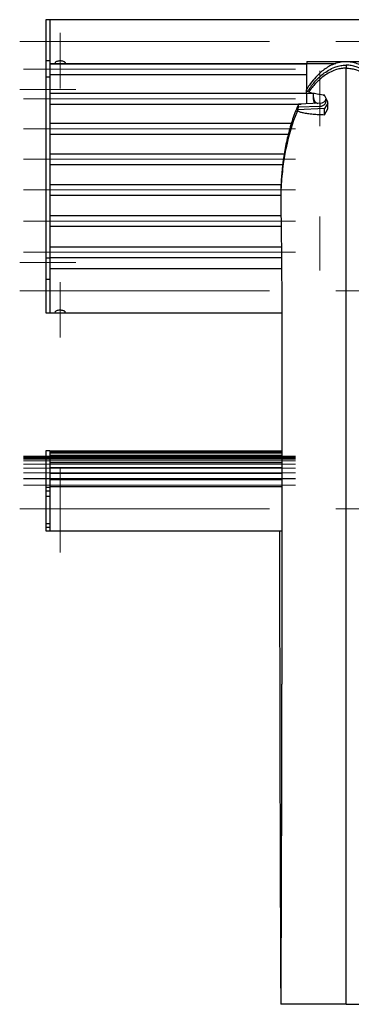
# Model space of a CAD drawing. Header units: millimetres. Extents: x 69 to 334, y 137 to 214.
# Tile 2 of 3: x 150 to 175, y 139 to 214. Entities that reach past the tile are written whole.
import ezdxf

# ---------------------------------------------------------------- set-up
doc = ezdxf.new("R2010")
doc.units = ezdxf.units.MM
doc.linetypes.add('CENTERX2', pattern=[20.32, 12.7, -2.54, 2.54, -2.54])
doc.layers.add('FORMAT', color=7, linetype='Continuous')

msp = doc.modelspace()

# ---------------------------------------------------------------- linework, layer by layer
at = {"color": 7, "linetype": 'Continuous', "lineweight": 25}
for p, q in [((151.8, 214.287), (151.5, 214.287)), ((151.5, 214.287), (151.5, 211.125)), ((331.2, 214.287), (151.8, 214.287)), ((151.8, 214.287), (151.8, 211.125)), ((151.8, 211.125), (151.5, 211.125)), ((151.5, 211.125), (151.5, 209.882)), ((151.8, 211.125), (151.8, 209.882)), ((151.8, 210.917), (171.5, 210.917)), ((171.5, 210.883), (151.8, 210.883)), ((171.5, 211.076), (171.5, 210.921)), ((171.5, 211.076), (177.5, 211.076)), ((171.5, 210.921), (173.716, 210.921)), ((171.5, 208.978), (171.5, 210.921)), ((151.8, 210.083), (171.5, 210.083)), ((151.8, 209.882), (151.5, 209.882)), ((151.5, 209.882), (151.5, 195.983)), ((151.8, 209.882), (151.8, 195.983)), ((171.5, 208.615), (151.8, 208.615)), ((171.437, 208.884), (171.437, 208.651)), ((171.437, 208.651), (172.041, 208.625)), ((171.5, 207.833), (171.5, 208.648)), ((171.556, 208.785), (171.556, 208.837)), ((172, 208.168), (172, 208.627)), ((172.094, 208.615), (172, 208.615)), ((172.806, 208.505), (172.874, 208.443)), ((173.1, 207.998), (172.85, 208.49)), ((151.8, 207.815), (171.067, 207.815)), ((172.522, 207.873), (170.864, 207.803)), ((170.864, 207.803), (170.866, 207.806)), ((170.864, 207.57), (170.864, 207.803)), ((172.522, 207.876), (170.866, 207.807)), ((172.522, 207.64), (172.522, 207.873)), ((173.1, 207.881), (172.85, 207.463)), ((173.1, 207.453), (173.1, 207.998)), ((172.85, 207.463), (170.777, 207.375)), ((170.777, 207.375), (170.777, 207.298)), ((172.522, 207.64), (170.864, 207.57)), ((172.85, 206.999), (172.85, 207.463)), ((172.85, 206.999), (173.1, 207.453)), ((170.308, 206.313), (151.8, 206.313)), ((151.8, 205.513), (170.082, 205.513)), ((169.764, 203.98), (151.8, 203.98)), ((151.8, 203.18), (169.654, 203.18)), ((169.524, 201.622), (151.8, 201.622)), ((151.8, 200.822), (169.505, 200.822)), ((169.5, 200.676), (169.5, 200.366)), ((169.504, 199.947), (169.51, 199.737)), ((169.518, 199.242), (151.8, 199.242)), ((151.8, 198.442), (169.529, 198.442)), ((169.548, 196.844), (151.8, 196.844)), ((151.8, 195.983), (151.5, 195.983)), ((151.5, 195.983), (151.5, 194.351)), ((151.8, 196.044), (169.556, 196.044)), ((151.8, 195.983), (151.8, 194.351)), ((169.563, 195.162), (151.8, 195.162)), ((151.8, 194.351), (151.5, 194.351)), ((151.5, 194.351), (151.5, 191.792)), ((151.8, 194.351), (151.8, 191.792)), ((169.574, 193.574), (169.578, 192.71)), ((151.5, 191.792), (151.8, 191.792)), ((151.8, 191.792), (169.582, 191.792)), ((151.8, 181.2), (151.5, 181.2)), ((151.5, 181.2), (151.5, 178.405)), ((151.8, 181.2), (151.8, 178.405)), ((169.595, 181.196), (151.8, 181.196)), ((169.595, 181.142), (151.8, 181.142)), ((169.595, 181.024), (151.8, 181.024)), ((169.595, 180.842), (151.8, 180.842)), ((169.595, 180.595), (151.8, 180.595)), ((169.595, 180.285), (151.8, 180.285)), ((169.594, 179.912), (151.8, 179.912)), ((169.594, 179.475), (151.8, 179.475)), ((151.8, 178.405), (151.5, 178.405)), ((151.5, 178.405), (151.5, 178.136)), ((169.594, 178.975), (151.8, 178.975)), ((169.594, 178.448), (151.8, 178.448)), ((151.8, 178.405), (151.8, 178.405)), ((151.8, 178.405), (151.8, 175.078)), ((151.5, 178.136), (151.8, 178.136)), ((151.5, 178.136), (151.5, 177.728)), ((151.5, 177.728), (151.8, 177.728)), ((151.5, 177.728), (151.5, 175.614)), ((151.8, 177.728), (151.8, 175.614)), ((151.8, 175.614), (151.5, 175.614)), ((151.5, 175.614), (151.5, 175.357)), ((151.5, 175.357), (151.8, 175.357)), ((151.5, 175.357), (151.5, 175.083)), ((151.5, 175.083), (151.8, 175.083)), ((151.5, 175.083), (151.5, 175.078)), ((151.5, 175.078), (151.8, 175.078)), ((151.8, 175.083), (151.8, 175.078)), ((151.8, 175.078), (169.591, 175.078)), ((169.5, 140.032), (169.5, 138.749))]:
    msp.add_line(p, q, dxfattribs=at)
at = {"color": 7, "linetype": 'Continuous', "lineweight": 25, "flags": 128}
msp.add_lwpolyline([(172.522, 207.873), (172.522, 207.876), (172.522, 207.876)], dxfattribs=at)
at = {"color": 7, "linetype": 'Continuous', "lineweight": 25}
for centre, radius, start, end in [((172.485, 208.329), 0.485, 180.64425, 251.58615), ((172.474, 208.169), 0.474, 180.16619, 220.84635), ((172.507, 208.369), 0.496, 271.76322, 344.91319), ((172.511, 208.127), 0.487, 271.23653, 13.30413)]:
    msp.add_arc(centre, radius, start, end, dxfattribs=at)
for centre, start_param, end_param in [((174.5, 200.443), 0.629495, 0.659322), ((174.5, 200.366), 0.855896, 1.16552), ((174.5, 200.366), 0.839842, 0.855896), ((174.5, 200.443), 0.814362, 0.839842), ((174.5, 200.366), 1.16552, 1.291535), ((174.5, 200.366), 1.291535, 1.44491), ((174.5, 200.366), 1.44491, 1.611177), ((174.5, 200.366), 1.611177, 1.646756)]:
    msp.add_ellipse(centre, major_axis=(0, 10.384), ratio=0.481524, start_param=start_param, end_param=end_param, dxfattribs=at)
for points, knots in [([(152.6, 211.125), (152.644, 211.122), (152.733, 211.118), (152.851, 211.086), (152.943, 211.045), (152.996, 211), (153.005, 210.963), (152.97, 210.937), (152.894, 210.924), (152.786, 210.918), (152.655, 210.917), (152.519, 210.918), (152.394, 210.919), (152.291, 210.925), (152.22, 210.941), (152.193, 210.969), (152.211, 211.008), (152.27, 211.052), (152.367, 211.093), (152.482, 211.12), (152.564, 211.123), (152.6, 211.125)], [0, 0, 0, 0, 0.052652, 0.105267, 0.158823, 0.213035, 0.266245, 0.318399, 0.370999, 0.424882, 0.478965, 0.531753, 0.583793, 0.636772, 0.690923, 0.744681, 0.797129, 0.849357, 0.902739, 0.956967, 1, 1, 1, 1]), ([(177.563, 208.884), (177.493, 208.992), (177.326, 209.253), (177.03, 209.645), (176.666, 210.05), (176.264, 210.408), (175.824, 210.705), (175.377, 210.914), (174.93, 211.033), (174.482, 211.075), (174.015, 211.026), (173.569, 210.892), (173.171, 210.697), (172.82, 210.465), (172.446, 210.157), (172.066, 209.762), (171.717, 209.318), (171.522, 209.016), (171.437, 208.884)], [0, 0, 0, 0, 0.04989, 0.119754, 0.18972, 0.259413, 0.325631, 0.391733, 0.44589, 0.500006, 0.560953, 0.621972, 0.675322, 0.728948, 0.78245, 0.860799, 0.939216, 1, 1, 1, 1]), ([(171.556, 208.785), (171.563, 208.795), (171.728, 209.045), (171.996, 209.405), (172.397, 209.832), (172.748, 210.142), (173.157, 210.425), (173.586, 210.633), (174.001, 210.754), (174.294, 210.794), (174.462, 210.796), (174.5, 210.797)], [0, 0, 0, 0, 0.009833, 0.244603, 0.364253, 0.484877, 0.623007, 0.764486, 0.865798, 0.969552, 1, 1, 1, 1]), ([(174.5, 210.797), (174.5, 210.785), (174.5, 210.761), (174.5, 210.688), (174.5, 210.619), (174.5, 210.578), (174.5, 210.569)], [0, 0, 0, 0, 0.306232, 0.612465, 0.918696, 1, 1, 1, 1]), ([(177.444, 208.785), (177.437, 208.795), (177.272, 209.045), (177.004, 209.405), (176.603, 209.832), (176.252, 210.142), (175.843, 210.425), (175.414, 210.633), (174.999, 210.754), (174.706, 210.794), (174.538, 210.796), (174.5, 210.797)], [0, 0, 0, 0, 0.009833, 0.244603, 0.364253, 0.484877, 0.623007, 0.764486, 0.865798, 0.969552, 1, 1, 1, 1]), ([(174.5, 210.569), (174.465, 210.569), (174.313, 210.568), (174.04, 210.535), (173.65, 210.432), (173.234, 210.249), (172.834, 209.994), (172.483, 209.71), (172.176, 209.411), (171.891, 209.086), (171.715, 208.855), (171.63, 208.736), (171.629, 208.735)], [0, 0, 0, 0, 0.029017, 0.127874, 0.228986, 0.367165, 0.50896, 0.629106, 0.750329, 0.874172, 0.998655, 1, 1, 1, 1]), ([(174.5, 138.749), (174.5, 139.949), (174.5, 142.347), (174.5, 145.983), (174.5, 149.643), (174.5, 153.328), (174.5, 157.035), (174.5, 160.691), (174.5, 164.294), (174.5, 167.839), (174.5, 171.396), (174.5, 174.964), (174.5, 178.68), (174.5, 182.542), (174.5, 186.548), (174.5, 190.559), (174.5, 194.57), (174.5, 198.58), (174.5, 202.586), (174.5, 206.588), (174.5, 209.241), (174.5, 210.569)], [0, 0, 0, 0, 0.0519868, 0.1039502, 0.1558996, 0.2078439, 0.2597924, 0.3117541, 0.3607672, 0.409808, 0.4588845, 0.5080048, 0.5571772, 0.6121286, 0.6671679, 0.7223077, 0.7775613, 0.8329424, 0.8884657, 0.9441463, 1, 1, 1, 1]), ([(174.5, 210.569), (174.535, 210.569), (174.687, 210.568), (174.96, 210.535), (175.35, 210.432), (175.766, 210.249), (176.166, 209.994), (176.517, 209.71), (176.824, 209.411), (177.109, 209.086), (177.285, 208.855), (177.37, 208.736), (177.371, 208.735)], [0, 0, 0, 0, 0.029017, 0.127874, 0.228986, 0.367165, 0.50896, 0.629106, 0.750329, 0.874172, 0.998655, 1, 1, 1, 1]), ([(171.629, 208.735), (171.626, 208.736), (171.603, 208.743), (171.567, 208.76), (171.56, 208.776), (171.556, 208.785)], [0, 0, 0, 0, 0.071585, 0.510258, 1, 1, 1, 1]), ([(172.85, 208.49), (172.701, 208.51), (172.399, 208.551), (171.976, 208.632), (171.744, 208.7), (171.629, 208.735)], [0, 0, 0, 0, 0.329554, 0.665946, 1, 1, 1, 1]), ([(170.864, 207.803), (170.839, 207.748), (170.649, 207.324), (170.346, 206.508), (170.016, 205.334), (169.771, 204.128), (169.609, 202.933), (169.516, 201.781), (169.506, 201.038), (169.502, 200.676)], [0, 0, 0, 0, 0.024846, 0.189725, 0.355844, 0.524891, 0.694652, 0.85126, 1, 1, 1, 1]), ([(170.777, 207.298), (170.834, 207.272), (170.948, 207.22), (171.205, 207.148), (171.56, 207.094), (171.968, 207.049), (172.4, 207.016), (172.699, 207.004), (172.85, 206.999)], [0, 0, 0, 0, 0.139424, 0.282148, 0.460204, 0.643023, 0.820565, 1, 1, 1, 1]), ([(169.509, 199.737), (169.509, 199.731), (169.51, 199.714), (169.511, 199.662), (169.513, 199.579), (169.515, 199.466), (169.517, 199.287), (169.521, 199.019), (169.525, 198.717), (169.529, 198.417), (169.532, 198.156), (169.536, 197.88), (169.539, 197.581), (169.543, 197.282), (169.546, 197.028), (169.548, 196.788), (169.551, 196.488), (169.555, 196.107), (169.559, 195.672), (169.563, 195.242), (169.566, 194.881), (169.568, 194.599), (169.569, 194.372), (169.57, 194.167), (169.572, 193.963), (169.573, 193.698), (169.575, 193.379), (169.576, 193.131), (169.577, 193.014)], [0, 0, 0, 0, 0.011444, 0.035169, 0.055538, 0.073036, 0.101692, 0.140668, 0.188046, 0.232744, 0.269937, 0.300073, 0.351771, 0.398448, 0.428404, 0.460508, 0.501725, 0.556678, 0.623644, 0.68811, 0.740401, 0.777691, 0.808414, 0.83735, 0.864899, 0.895116, 0.950097, 1, 1, 1, 1]), ([(169.578, 192.71), (169.578, 192.71), (169.578, 192.657), (169.58, 192.27), (169.583, 191.545), (169.588, 190.532), (169.591, 189.511), (169.593, 188.137), (169.587, 187.07), (169.594, 186.348), (169.594, 186.318)], [0, 0, 0, 0, 0.000001, 0.025321, 0.183962, 0.342849, 0.50241, 0.662169, 0.985939, 1, 1, 1, 1]), ([(152.6, 191.999), (152.644, 191.997), (152.733, 191.993), (152.851, 191.961), (152.943, 191.919), (152.996, 191.875), (153.005, 191.837), (152.97, 191.812), (152.894, 191.798), (152.786, 191.793), (152.655, 191.792), (152.519, 191.792), (152.394, 191.794), (152.291, 191.8), (152.22, 191.816), (152.193, 191.844), (152.211, 191.883), (152.27, 191.927), (152.367, 191.967), (152.482, 191.995), (152.564, 191.998), (152.6, 191.999)], [0, 0, 0, 0, 0.052652, 0.105267, 0.158823, 0.213035, 0.266245, 0.318399, 0.370999, 0.424882, 0.478965, 0.531753, 0.583793, 0.636772, 0.690923, 0.744681, 0.797129, 0.849357, 0.902739, 0.956967, 1, 1, 1, 1]), ([(169.593, 186.316), (169.593, 186.294), (169.593, 186.09), (169.593, 185.667), (169.594, 185.038), (169.595, 183.877), (169.595, 182.776), (169.595, 181.745), (169.595, 181.27), (169.595, 180.8), (169.595, 180.332), (169.594, 179.868), (169.594, 179.412), (169.594, 178.992), (169.594, 178.651), (169.594, 178.412), (169.593, 178.259), (169.593, 178.139), (169.593, 178.013), (169.593, 177.779), (169.593, 177.404), (169.592, 176.923), (169.592, 176.4), (169.591, 175.857), (169.591, 175.245), (169.59, 174.578), (169.589, 173.414), (169.586, 171.799), (169.583, 169.766), (169.58, 168.134), (169.578, 166.885), (169.576, 166.03), (169.574, 165.257), (169.573, 164.601), (169.572, 164.065), (169.571, 163.628), (169.57, 163.253), (169.569, 162.877), (169.568, 162.453), (169.567, 161.885), (169.565, 161.156), (169.563, 160.248), (169.561, 159.224), (169.559, 158.096), (169.556, 156.877), (169.553, 155.567), (169.55, 154.169), (169.547, 152.689), (169.543, 151.13), (169.538, 149.441), (169.532, 147.624), (169.526, 145.683), (169.518, 143.68), (169.509, 141.724), (169.503, 140.452), (169.5, 139.855)], [0, 0, 0, 0, 0.001381, 0.012797, 0.026539, 0.04079, 0.08557, 0.095546, 0.105456, 0.115296, 0.125065, 0.134763, 0.144389, 0.153689, 0.161058, 0.165779, 0.168722, 0.170665, 0.173281, 0.176628, 0.185328, 0.196845, 0.206796, 0.218181, 0.231001, 0.245254, 0.260117, 0.304204, 0.346979, 0.388411, 0.40747, 0.426106, 0.442653, 0.456579, 0.467895, 0.476795, 0.484417, 0.491801, 0.500812, 0.511514, 0.528067, 0.547473, 0.5697, 0.593838, 0.620091, 0.648409, 0.678738, 0.711014, 0.745165, 0.781111, 0.822617, 0.866071, 0.911367, 0.958397, 1, 1, 1, 1]), ([(169.403, 175.078), (169.403, 175.037), (169.404, 174.342), (169.406, 173.039), (169.408, 171.213), (169.411, 169.524), (169.413, 167.972), (169.416, 166.644), (169.418, 165.522), (169.419, 164.587), (169.421, 163.736), (169.422, 162.967), (169.423, 162.265), (169.425, 161.54), (169.426, 160.777), (169.428, 159.971), (169.43, 159.199), (169.431, 158.46), (169.433, 157.753), (169.434, 157.051), (169.436, 156.321), (169.438, 155.484), (169.441, 154.526), (169.444, 153.44), (169.447, 152.265), (169.451, 151.001), (169.455, 149.691), (169.46, 148.397), (169.464, 147.178), (169.469, 146.058), (169.473, 145.032), (169.476, 144.1), (169.48, 143.256), (169.483, 142.473), (169.486, 141.874), (169.487, 141.431), (169.489, 141.139), (169.49, 140.835), (169.491, 140.471), (169.493, 140.009), (169.496, 139.436), (169.498, 139.003), (169.499, 138.762), (169.499, 138.749)], [0, 0, 0, 0, 0.0032216, 0.0550861, 0.1033801, 0.1480993, 0.1892479, 0.2268361, 0.253881, 0.2787443, 0.3014339, 0.3219578, 0.3403473, 0.3576812, 0.3801529, 0.4017771, 0.4225578, 0.4424988, 0.4616039, 0.4799556, 0.4995248, 0.5211631, 0.5483624, 0.5782529, 0.6108421, 0.6461459, 0.6841915, 0.7218448, 0.756926, 0.7894237, 0.8193261, 0.8466201, 0.8712926, 0.893652, 0.9156124, 0.9242181, 0.9328115, 0.9413925, 0.9513501, 0.9642443, 0.9801168, 0.9990036, 1, 1, 1, 1]), ([(174.5, 138.749), (174.316, 138.749), (173.948, 138.749), (173.394, 138.749), (172.841, 138.749), (172.301, 138.749), (171.78, 138.749), (171.279, 138.749), (170.795, 138.749), (170.389, 138.749), (170.059, 138.749), (169.835, 138.749), (169.663, 138.749), (169.555, 138.749), (169.506, 138.749), (169.508, 138.749), (169.503, 138.749), (169.5, 138.749)], [0, 0, 0, 0, 0.075312, 0.151123, 0.228553, 0.306559, 0.381878, 0.457735, 0.535278, 0.613401, 0.662926, 0.713832, 0.763442, 0.814594, 0.860313, 0.906797, 1, 1, 1, 1]), ([(174.5, 138.749), (174.684, 138.749), (175.052, 138.749), (175.606, 138.749), (176.159, 138.749), (176.699, 138.749), (177.22, 138.749), (177.721, 138.749), (178.205, 138.749), (178.611, 138.749), (178.941, 138.749), (179.165, 138.749), (179.337, 138.749), (179.445, 138.749), (179.494, 138.749), (179.492, 138.749), (179.497, 138.749), (179.5, 138.749)], [0, 0, 0, 0, 0.075312, 0.151123, 0.228553, 0.306559, 0.381878, 0.457735, 0.535278, 0.613401, 0.662926, 0.713832, 0.763442, 0.814594, 0.860313, 0.906797, 1, 1, 1, 1])]:
    msp.add_open_spline(points, degree=3, knots=knots, dxfattribs=at)
at = {"layer": 'FORMAT', "linetype": 'CENTERX2', "lineweight": 18, "ltscale": 2}
for p, q in [((152.6, 209.021), (152.6, 213.271)), ((151.8, 212.602), (149.5, 212.602)), ((331.2, 212.602), (151.8, 212.602)), ((333.2, 210.483), (149.8, 210.483)), ((172.5, 206.123), (172.5, 210.355)), ((153.8, 208.932), (149.5, 208.932)), ((333.2, 208.215), (149.8, 208.215)), ((333.2, 205.913), (149.8, 205.913)), ((333.2, 203.58), (149.8, 203.58)), ((333.2, 201.222), (149.8, 201.222)), ((333.2, 198.842), (149.8, 198.842)), ((172.5, 195.039), (172.5, 199.194)), ((333.2, 196.444), (149.8, 196.444)), ((153.8, 195.649), (149.5, 195.649)), ((152.6, 189.896), (152.6, 194.146)), ((151.8, 193.477), (149.5, 193.477)), ((331.2, 193.477), (151.8, 193.477)), ((333.2, 180.796), (149.8, 180.796)), ((333.2, 180.786), (149.8, 180.786)), ((333.2, 180.742), (149.8, 180.742)), ((333.2, 180.712), (149.8, 180.712)), ((333.2, 180.624), (149.8, 180.624)), ((333.2, 180.574), (149.8, 180.574)), ((333.2, 180.442), (149.8, 180.442)), ((333.2, 180.195), (149.8, 180.195)), ((333.2, 179.885), (149.8, 179.885)), ((152.6, 173.409), (152.6, 179.851)), ((333.2, 179.512), (149.8, 179.512)), ((333.2, 179.091), (149.8, 179.091)), ((333.2, 179.075), (149.8, 179.075)), ((333.2, 178.575), (149.8, 178.575)), ((151.8, 176.763), (149.5, 176.763)), ((331.2, 176.763), (151.8, 176.763))]:
    msp.add_line(p, q, dxfattribs=at)

doc.saveas('drawing.dxf')
